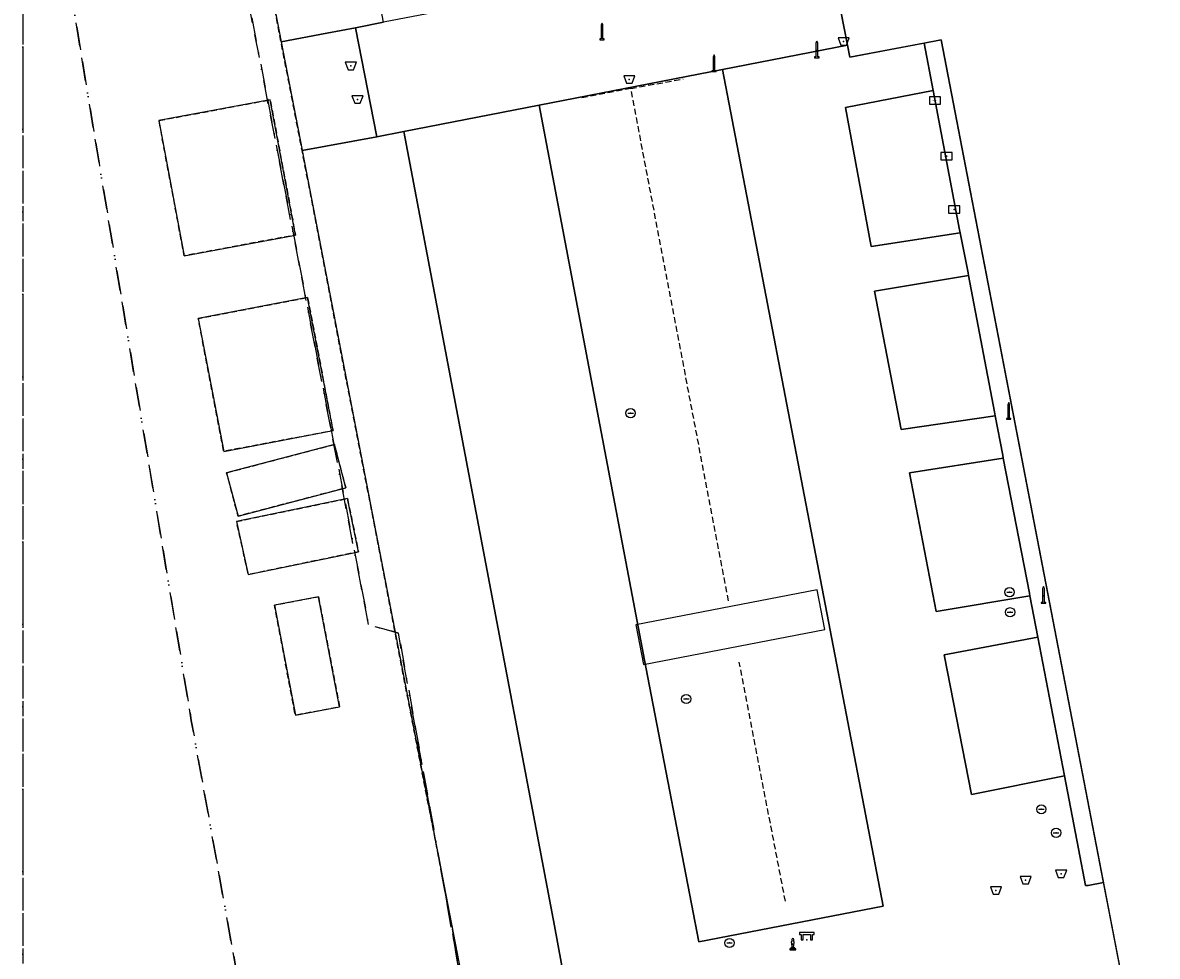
# Model space of a CAD drawing. Header units: millimetres. Extents: x 164728506 to 164943506, y 402859234 to 403059398.
# Tile 2 of 14: x 164728506 to 164789650, y 402908588 to 402958901. Entities that reach past the tile are written whole.
import ezdxf
from ezdxf.enums import TextEntityAlignment as Align

# ---------------------------------------------------------------- set-up
doc = ezdxf.new("R2010")
doc.units = ezdxf.units.MM
doc.header["$LTSCALE"] = 100
for name, pattern in [('BORDER', [44.45, 12.7, -6.35, 12.7, -6.35, 0, -6.35]), ('HIDDEN', [9.525, 6.35, -3.175]), ('HIDDEN2', [4.7625, 3.175, -1.5875])]:
    doc.linetypes.add(name, pattern=pattern)
for name, color, linetype in [('BAK', 14, 'Continuous'), ('BORD', 8, 'Continuous'), ('GEBOUWINSTALLATIE', 7, 'Continuous'), ('K--L9000_PERCEEL', 210, 'BORDER'), ('ONBEGROEIDTERREINDEEL', 15, 'HIDDEN2'), ('PAAL', 14, 'Continuous'), ('PAND', 240, 'Continuous'), ('PUT', 8, 'Continuous'), ('RASTERVERDELING', 8, 'HIDDEN'), ('SCHEIDING', 14, 'HIDDEN2'), ('STRAATMEUBILAIR', 14, 'Continuous'), ('WEGDEEL', 8, 'Continuous')]:
    doc.layers.add(name, color=color, linetype=linetype)
doc.styles.get("Standard").update_dxf_attribs({"font": 'arial.ttf'})

# ---------------------------------------------------------------- blocks, each defined once
blk = doc.blocks.new('verkeersbord')
at = {"flags": 128}
blk.add_lwpolyline([(-300, -200), (300, -200), (300, 200), (-300, 200), (-300, -200)], dxfattribs=at)
blk.add_point((0, 0))
blk.add_text('Verkeersbord', height=35).set_placement((0, 0), align=Align.MIDDLE_CENTER)
blk = doc.blocks.new('PAAL')
at = {"flags": 128}
blk.add_lwpolyline([(-120, -400), (120, -400), (120, -350), (50, -350), (50, 400), (0, 500), (-50, 400), (-50, -350), (-120, -350), (-120, -400)], dxfattribs=at)
blk.add_point((0, 0))
blk = doc.blocks.new('PUT')
at = {"flags": 128}
blk.add_lwpolyline([(-150, 0), (150, 0)], dxfattribs=at)
blk.add_circle((0, 0), 250)
blk.add_point((0, 0))
blk = doc.blocks.new('BAK')
at = {"flags": 128}
blk.add_lwpolyline([(-150, -200), (150, -200), (300, 200), (-300, 200), (-150, -200)], dxfattribs=at)
blk.add_point((0, 0))
blk = doc.blocks.new('KUNSTOBJECT')
blk.add_lwpolyline([(-35, -191), (-111, -191), (-111, -243), (111, -243), (111, -191), (35, -191), (80, 107), (30, 197, 3.728977), (-30, 197), (-80, 107)], format="xyb", close=True)
blk.add_lwpolyline([(-158, -243), (-158, -307), (158, -307), (158, -243)], close=True)
blk.add_point((0, 0))
blk = doc.blocks.new('STRAATMEUBILAIR')
at = {"flags": 128}
blk.add_lwpolyline([(-300, 0), (-200, 0), (-200, 300), (200, 300), (200, 0), (300, 0), (300, 300), (400, 300), (400, 400), (-400, 400), (-400, 300), (-300, 300), (-300, 0)], dxfattribs=at)
blk.add_point((0, 0))

msp = doc.modelspace()

# ---------------------------------------------------------------- linework, layer by layer
at = {"layer": 'GEBOUWINSTALLATIE', "flags": 128}
msp.add_lwpolyline([(164771316, 402928332), (164761555, 402926455), (164761967, 402924314), (164771728, 402926191), (164771316, 402928332)], dxfattribs=at)
at = {"layer": 'K--L9000_PERCEEL', "flags": 128}
for points in [[(164728506, 403040476.125252), (164729171, 403039335), (164735004, 403010031), (164739536, 402987305), (164737267, 402986879), (164735535, 402986565), (164741518, 402955704), (164747148, 402926452), (164747963, 402926229), (164748753, 402926007), (164754285, 402895241), (164760455, 402860816), (164760709.125431, 402859398), (164801639.096418, 402859398), (164801014, 402862784), (164813826, 402865135), (164816896, 402865698), (164815160.185277, 402859398), (164846862.306409, 402859398), (164913849, 402872140), (164914838, 402874023), (164928506, 402876621.118342), (164928506, 403039774.590729), (164861492, 403027425), (164855269.358473, 403059398), (164836509.14906, 403059398), (164837365, 403054238), (164835717, 403053917), (164737911, 403034876), (164737857, 403034866), (164732382, 403045816), (164731355, 403047870), (164728506, 403053568), (164728506, 403040476.125252)], [(164728506, 402976225.10249), (164729006, 402973378), (164732623, 402951349), (164737594, 402921290), (164743411, 402888955), (164748580.443398, 402859398), (164760709.125431, 402859398), (164760455, 402860816), (164754285, 402895241), (164748753, 402926007), (164747963, 402926229), (164747148, 402926452), (164741518, 402955704), (164735535, 402986565), (164737267, 402986879), (164739536, 402987305), (164735004, 403010031), (164729171, 403039335), (164728506, 403040476.125252), (164728506, 402976225.10249)], [(164748580.443398, 402859398), (164743411, 402888955), (164737594, 402921290), (164732623, 402951349), (164729006, 402973378), (164728506, 402976225.10249), (164728506, 402859398), (164748580.443398, 402859398)]]:
    msp.add_lwpolyline(points, dxfattribs=at)
at = {"layer": 'ONBEGROEIDTERREINDEEL', "flags": 128}
for points in [[(164737487, 402983473), (164730015, 403025068), (164728506, 403033468.128547), (164728506, 402859398), (164761450.72202, 402859398), (164758340, 402875505), (164757673, 402878956), (164743562, 402952017), (164743560, 402952027), (164742433, 402957864), (164737487, 402983473)], [(164735847, 402953625), (164741843, 402954746), (164743206, 402947459), (164737210, 402946338), (164735847, 402953625)], [(164743862, 402944088), (164745231, 402936918), (164739337, 402935798), (164737969, 402942962), (164743862, 402944088)], [(164739498, 402934645), (164745301, 402936170), (164745916, 402933829), (164740112, 402932308), (164739498, 402934645)], [(164746008, 402933258), (164746603, 402930389), (164740662, 402929157), (164740034, 402932021), (164746008, 402933258)], [(164744450, 402927968), (164745581, 402922028), (164743199, 402921578), (164742072, 402927517), (164744450, 402927968)]]:
    msp.add_lwpolyline(points, dxfattribs=at)
at = {"layer": 'PAND', "flags": 128}
for points in [[(164763922, 403035799), (164774338, 402982695), (164773295, 402982509), (164776627, 402965174), (164771677, 402964223), (164773078, 402957035), (164778010, 402957976), (164788573, 402903113)], [(164741843, 402954746), (164735847, 402953625), (164737210, 402946338), (164743206, 402947459), (164741843, 402954746)], [(164743862, 402944088), (164737969, 402942962), (164739337, 402935798), (164745231, 402936918), (164743862, 402944088)], [(164745301, 402936170), (164739498, 402934645), (164740112, 402932308), (164745916, 402933829), (164745301, 402936170)], [(164746008, 402933258), (164740034, 402932021), (164740662, 402929157), (164746603, 402930389), (164746008, 402933258)], [(164744450, 402927968), (164742072, 402927517), (164743199, 402921578), (164745581, 402922028), (164744450, 402927968)]]:
    msp.add_lwpolyline(points, dxfattribs=at)
at = {"layer": 'RASTERVERDELING', "flags": 128}
msp.add_lwpolyline([(164728506, 402859398), (164928506, 402859398), (164928506, 403059398), (164728506, 403059398), (164728506, 402859398)], dxfattribs=at)
at = {"layer": 'SCHEIDING', "flags": 128}
for points in [[(164761278, 402955356), (164764100, 402955868)], [(164766539, 402927746), (164761278, 402955356), (164758510, 402954819)], [(164769610, 402911558), (164767121, 402924437)]]:
    msp.add_lwpolyline(points, dxfattribs=at)
at = {"layer": 'WEGDEEL', "flags": 128}
for points in [[(164730015, 403025068), (164737487, 402983473), (164742433, 402957864), (164744904, 402958335), (164746446, 402958628), (164747955, 402958921), (164744743, 402975975), (164735306, 403026006), (164730015, 403025068)], [(164771807, 402963556), (164765052, 402962244), (164755207, 402960330), (164747955, 402958921), (164746446, 402958628), (164747585, 402952752), (164749043, 402953035), (164756347, 402954455), (164766220, 402956374), (164772952, 402957683), (164771807, 402963556)], [(164746446, 402958628), (164744904, 402958335), (164742433, 402957864), (164743560, 402952027), (164743562, 402952017), (164747585, 402952752), (164746446, 402958628)], [(164778156, 402924835), (164783204, 402925790), (164782783, 402928019), (164777736, 402927161), (164776303, 402934638), (164781350, 402935429), (164781317, 402935598), (164780921, 402937723), (164775855, 402936978), (164774417, 402944426), (164779482, 402945277), (164779454, 402945427), (164779026, 402947580), (164774235, 402946847), (164772839, 402954324), (164777572, 402955254), (164777091, 402957801), (164773078, 402957035), (164772952, 402957683), (164766220, 402956374), (164772016, 402926171), (164774874, 402911298), (164764936, 402909375), (164762091, 402924170), (164756347, 402954455), (164749043, 402953035), (164757162, 402910231), (164759392, 402898082)], [(164778010, 402957976), (164777091, 402957801), (164777572, 402955254), (164778992, 402947747), (164779026, 402947580), (164779454, 402945427), (164779482, 402945277), (164780883, 402937929), (164780921, 402937723), (164781317, 402935598), (164781350, 402935429), (164782755, 402928166), (164782783, 402928019), (164783204, 402925790), (164784648, 402918319), (164785409, 402914372), (164785782, 402912402), (164785927, 402912408), (164786752, 402912570), (164778010, 402957976)], [(164766220, 402956374), (164756347, 402954455), (164762091, 402924170), (164764936, 402909375), (164774874, 402911298), (164772016, 402926171), (164766220, 402956374)], [(164777572, 402955254), (164772839, 402954324), (164774235, 402946847), (164779026, 402947580), (164778992, 402947747), (164777572, 402955254)], [(164749043, 402953035), (164747585, 402952752), (164743562, 402952017), (164757673, 402878956), (164762827, 402880060), (164759392, 402898082), (164757162, 402910231), (164749043, 402953035)], [(164779482, 402945277), (164774417, 402944426), (164775855, 402936978), (164780921, 402937723), (164780883, 402937929), (164779482, 402945277)], [(164781350, 402935429), (164776303, 402934638), (164777736, 402927161), (164782783, 402928019), (164782755, 402928166), (164781350, 402935429)], [(164783204, 402925790), (164778156, 402924835), (164779643, 402917311), (164784648, 402918319), (164783204, 402925790)], [(164787844, 402906898), (164786930, 402911647), (164786752, 402912570), (164785927, 402912408), (164785782, 402912402), (164785409, 402914372), (164784648, 402918319), (164779643, 402917311), (164778156, 402924835)]]:
    msp.add_lwpolyline(points, dxfattribs=at)

# ---------------------------------------------------------------- block references
at = {"layer": 'BAK'}
for p in [(164772748, 402957883), (164746189, 402956569), (164761194, 402955846), (164746549, 402954761), (164784466, 402913038), (164780957, 402912130), (164782552, 402912692)]:
    msp.add_blockref('BAK', p, dxfattribs=at)
at = {"layer": 'BORD'}
for p in [(164777672, 402954710), (164778288, 402951708), (164778700, 402948839)]:
    msp.add_blockref('verkeersbord', p, dxfattribs=at)
at = {"layer": 'PAAL'}
for p in [(164759728, 402958381), (164771305, 402957411), (164765764, 402956664), (164781641, 402937926), (164783516, 402928011)]:
    msp.add_blockref('PAAL', p, dxfattribs=at)
at = {"layer": 'PUT'}
for p in [(164761264, 402937858), (164781687, 402928213), (164781716, 402927128), (164764265, 402922455), (164783400, 402916509), (164784196, 402915244), (164766597, 402909306)]:
    msp.add_blockref('PUT', p, dxfattribs=at)
at = {"layer": 'STRAATMEUBILAIR'}
for name, p in [('STRAATMEUBILAIR', (164770761, 402909471)), ('KUNSTOBJECT', (164770007, 402909238))]:
    msp.add_blockref(name, p, dxfattribs=at)

doc.saveas('drawing.dxf')
